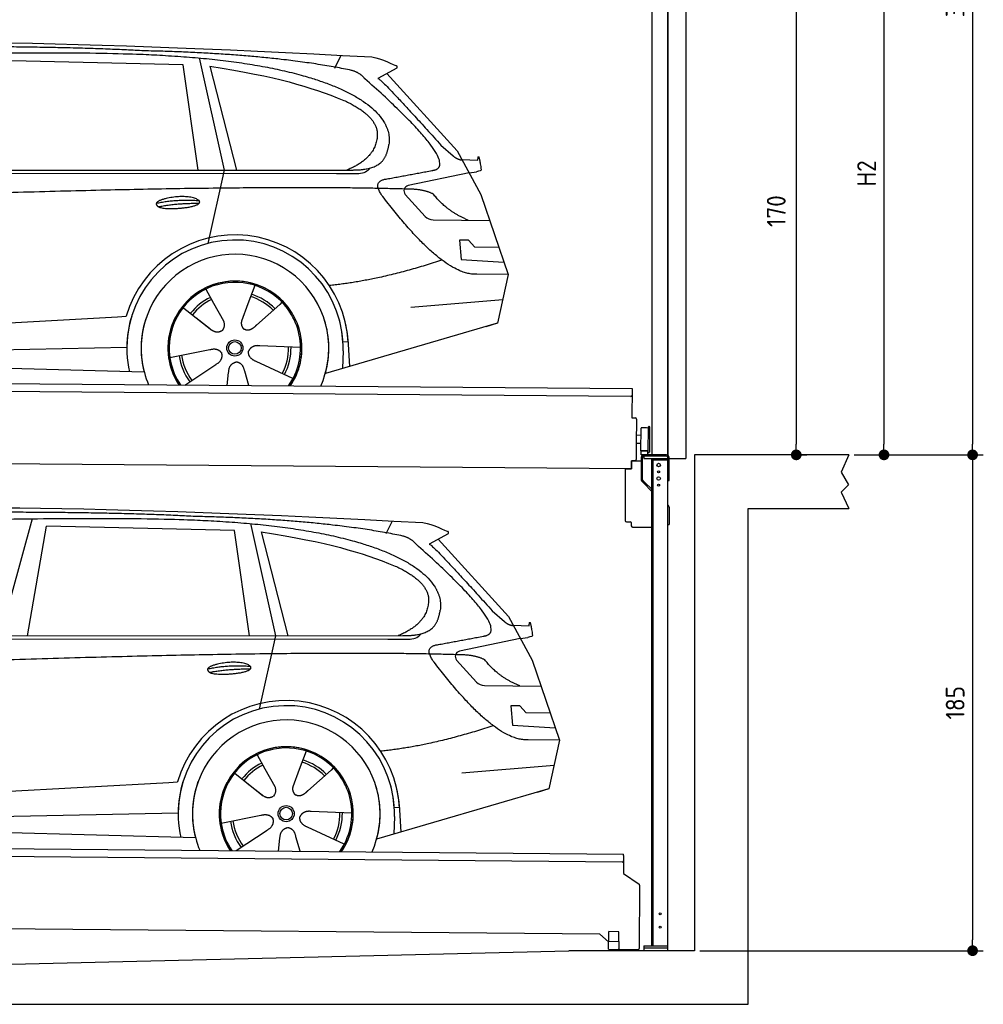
# Model space of a CAD drawing. Header units: millimetres. Extents: x -411 to 6777, y 0 to 6227.
# Tile 5 of 6: x 3183 to 6777, y 0 to 3674. Entities that reach past the tile are written whole.
import ezdxf

# ---------------------------------------------------------------- set-up
doc = ezdxf.new("R2010")
doc.units = ezdxf.units.MM
doc.layers.add('4', color=3, linetype='Continuous')
for name, color, linetype, lineweight in [('car', 10, 'Continuous', 25), ('Gebäude', 7, 'Continuous', 25), ('Plattform', 7, 'Continuous', 25), ('Ständer vorne', 7, 'Continuous', 25), ('Tor', 200, 'Continuous', 25)]:
    doc.layers.add(name, color=color, linetype=linetype, lineweight=lineweight)
doc.styles.get("Standard").update_dxf_attribs({"font": 'ISOCP.SHX'})
doc.dimstyles.new('GEN-ISO', dxfattribs={"dimscale": 20, "dimtxt": 3.5, "dimasz": 2, "dimexe": 2, "dimexo": 1, "dimgap": 1.5, "dimtad": 1, "dimdec": 1, "dimlfac": 0.1, "dimdsep": 46, "dimtxsty": 'STANDARD', "dimblk": 'PUNKT', "dimcen": 2, "dimclrd": 256, "dimclre": 256, "dimclrt": 2, "dimadec": 0, "dimazin": 0, "dimtp": 0.1, "dimtm": 0.1, "dimtfac": 0.71, "dimtdec": 1, "dimtmove": 2, "dimatfit": 3, "dimldrblk": 'PUNKT', "dimfxl": 2, "dimtolj": 1, "dimarcsym": 0})

# ---------------------------------------------------------------- blocks, each defined once
blk = doc.blocks.new('PUNKT')
at = {"layer": '4', "color": 0, "linetype": 'ByBlock'}
blk.add_line((-0.5, 0), (-1, 0), dxfattribs=at)
at = {"layer": '4', "color": 0, "linetype": 'ByBlock', "const_width": 0.5}
blk.add_lwpolyline([(-0.25, 0, 1), (0.25, 0, 1)], format="xyb", close=True, dxfattribs=at)
blk = doc.blocks.new('*D427')
at = {"layer": '4', "lineweight": -2, "transparency": 16777216}
for p, q in [((5720, 5450), (6776.9, 5450)), ((6736.9, 5410), (6736.9, 2090)), ((6295.4, 2050), (6776.9, 2050))]:
    blk.add_line(p, q, dxfattribs=at)
at = {"layer": 'Defpoints', "color": 0, "transparency": 16777216}
for p in [(5700, 5450), (6275.4, 2050), (6736.9, 2050)]:
    blk.add_point(p, dxfattribs=at)
at = {"layer": '4', "lineweight": -2, "transparency": 16777216, "xscale": 40, "yscale": 40, "zscale": 40}
for p, rotation in [((6736.9, 5450), 90), ((6736.9, 2050), 270)]:
    blk.add_blockref('PUNKT', p, dxfattribs=dict(at, rotation=rotation))
at = {"layer": '4', "color": 2, "transparency": 16777216, "insert": (6671.9, 3750), "char_height": 70, "attachment_point": 5, "rotation": 90}
blk.add_mtext('340', dxfattribs=at)
blk = doc.blocks.new('*D428')
at = {"layer": '4', "lineweight": -2, "transparency": 16777216}
for p, q in [((6295.4, 2050), (6776.9, 2050)), ((6736.9, 2010), (6736.9, 240)), ((5720, 200), (6776.9, 200))]:
    blk.add_line(p, q, dxfattribs=at)
at = {"layer": 'Defpoints', "color": 0, "transparency": 16777216}
for p in [(6275.4, 2050), (5700, 200), (6736.9, 200)]:
    blk.add_point(p, dxfattribs=at)
at = {"layer": '4', "lineweight": -2, "transparency": 16777216, "xscale": 40, "yscale": 40, "zscale": 40}
for p, rotation in [((6736.9, 2050), 90), ((6736.9, 200), 270)]:
    blk.add_blockref('PUNKT', p, dxfattribs=dict(at, rotation=rotation))
at = {"layer": '4', "color": 2, "transparency": 16777216, "insert": (6671.9, 1125), "char_height": 70, "attachment_point": 5, "rotation": 90}
blk.add_mtext('185', dxfattribs=at)
blk = doc.blocks.new('*D429')
at = {"layer": '4', "lineweight": -2, "transparency": 16777216}
for p, q in [((5920, 4150), (6446.5, 4150)), ((6406.5, 4110), (6406.5, 2090)), ((6295.4, 2050), (6446.5, 2050))]:
    blk.add_line(p, q, dxfattribs=at)
at = {"layer": 'Defpoints', "color": 0, "transparency": 16777216}
for p in [(5900, 4150), (6275.4, 2050), (6406.5, 2050)]:
    blk.add_point(p, dxfattribs=at)
at = {"layer": '4', "lineweight": -2, "transparency": 16777216, "xscale": 40, "yscale": 40, "zscale": 40}
for p, rotation in [((6406.5, 4150), 90), ((6406.5, 2050), 270)]:
    blk.add_blockref('PUNKT', p, dxfattribs=dict(at, rotation=rotation))
at = {"layer": '4', "color": 2, "transparency": 16777216, "insert": (6341.5, 3100), "char_height": 70, "attachment_point": 5, "rotation": 90}
blk.add_mtext('H2', dxfattribs=at)
blk = doc.blocks.new('*D431')
at = {"layer": '4', "lineweight": -2, "transparency": 16777216}
for p, q in [((5457.5, 3750), (6119.3, 3750)), ((6079.3, 3710), (6079.3, 2090)), ((6099.3, 2050), (6119.3, 2050))]:
    blk.add_line(p, q, dxfattribs=at)
at = {"layer": 'Defpoints', "color": 0, "transparency": 16777216}
for p in [(5437.5, 3750), (6079.3, 2050), (6079.3, 2050)]:
    blk.add_point(p, dxfattribs=at)
at = {"layer": '4', "lineweight": -2, "transparency": 16777216, "xscale": 40, "yscale": 40, "zscale": 40}
for p, rotation in [((6079.3, 3750), 90), ((6079.3, 2050), 270)]:
    blk.add_blockref('PUNKT', p, dxfattribs=dict(at, rotation=rotation))
at = {"layer": '4', "color": 2, "transparency": 16777216, "insert": (6004.7, 2959.2), "char_height": 70, "attachment_point": 5, "rotation": 90}
blk.add_mtext('170', dxfattribs=at)
blk = doc.blocks.new('UG Plattfrom Gl550')
at = {"layer": 'Plattform'}
for p, q in [((498.3, 603.8), (5435.1, 560.7)), ((5429.8, 530.7), (503, 573.7)), ((5435, 554.7), (5434.9, 535.7)), ((5435, 554.7), (5435.1, 560.7)), ((5434.9, 535.7), (5434.5, 488.2)), ((5434.5, 488.2), (5492.9, 448.7)), ((5495.1, 444.5), (5493, 208.2)), ((5347, 261.5), (621.4, 302.7)), ((5378.7, 233.7), (5347, 261.5)), ((5379.7, 235.2), (5380.1, 271.2)), ((5418.1, 270.8), (5380.1, 271.2)), ((5417.7, 234.8), (5418.1, 270.8)), ((5378.5, 205.2), (5378.7, 235.2)), ((5378.7, 235.2), (5418.7, 234.8)), ((5418.5, 204.8), (5418.7, 234.8)), ((5378.5, 205.2), (5418.5, 204.8)), ((5488, 203.2), (5414.8, 203.9))]:
    blk.add_line(p, q, dxfattribs=at)
for centre, radius, start, end in [((5429.9, 535.7), 5, 269.5, 359.5), ((5490.1, 444.5), 5, 359.5, 55.9134), ((5425.8, 243.8), 12, 227.6897, 228.0904), ((5414.9, 208.9), 5, 232.6301, 269.5), ((5488, 208.2), 5, 269.5, 359.5)]:
    blk.add_arc(centre, radius, start, end, dxfattribs=at)
blk = doc.blocks.new('Palette EG Gl550')
at = {"layer": 'Plattform'}
for p, q in [((429.5, 2337), (5467.3, 2298)), ((5462.1, 2268), (434.2, 2307)), ((5467.3, 2298), (5466.5, 2188)), ((5466.5, 2188), (5478.5, 2187.9)), ((5483.4, 2182.8), (5482.7, 2092.8)), ((5499.6, 2065.6), (5500.2, 2149.8)), ((5527.5, 2060.5), (5528.3, 2154.5)), ((5532.3, 2154.5), (5531.5, 2060.5)), ((5501.1, 2122.8), (5484.1, 2123)), ((5482.7, 2092.8), (5482.3, 2032.9)), ((5499.8, 2092.7), (5482.7, 2092.8)), ((5525.9, 2065), (5500.9, 2065)), ((5500.9, 2050), (5500.9, 2065)), ((5512.9, 2065), (5500.9, 2065)), ((5500.9, 2050), (5500.9, 2065)), ((5525.9, 2050), (5525.9, 2065)), ((5525.9, 2050), (5525.9, 2065)), ((5465, 1998), (341.7, 2037.7)), ((5465.2, 2028), (5465, 1998)), ((5465.2, 2028), (5477.2, 2027.9)), ((5477.2, 2027.9), (5465.2, 2028)), ((5500.9, 2050), (5525.9, 2050)), ((5525.9, 2050), (5500.9, 2050))]:
    blk.add_line(p, q, dxfattribs=at)
for centre, radius, start, end in [((5462.1, 2273), 5, 268.5823, 358.5607), ((5478.4, 2182.9), 5, 359.556, 89.556), ((5500.6, 2149.8), 0.4, 91.7323, 179.3444), ((5511.7, 1823.6), 326.8, 87.1739, 91.9438), ((5527.8, 2150.4), 0.4, 266.9623, 359.3444), ((5530.3, 2154.5), 2, 359.3444, 179.3444), ((5500, 2065.6), 0.4, 179.3444, 266.9565), ((5519.7, 2949.4), 884.4, 268.7196, 270.4008), ((5491.8, 3153.4), 1088.9, 271.795, 271.861), ((5527.2, 2064.6), 0.4, 359.556, 91.938), ((5529.5, 2060.5), 2, 179.3444, 359.3444), ((5477.3, 2032.9), 5, 269.556, 359.556)]:
    blk.add_arc(centre, radius, start, end, dxfattribs=at)
blk = doc.blocks.new('Car_EG')
at = {"layer": 'car'}
for p, q in [((15029.4, 3345.8), (15122.2, 2927.5)), ((15534.4, 3308.4), (15558.6, 3355.7)), ((14969.1, 3319.9), (14267.5, 3336.2)), ((15025, 2927.5), (14969.1, 3319.9)), ((15068.7, 3314.8), (15168.2, 2927.6)), ((15765.9, 3307.7), (15695.5, 3269.2)), ((15728.9, 3287.4), (15990.6, 2999.1)), ((15930.5, 3020.7), (15975.7, 2980.5)), ((15990.6, 2999.1), (16079.7, 2836.1)), ((16008.2, 2966.9), (16068.4, 2964.3)), ((12897.8, 2917.5), (15541.1, 2914.3)), ((12944.7, 2926.4), (15596.7, 2927.8)), ((15122.2, 2927.5), (15061.3, 2653.9)), ((15541.1, 2914.3), (15624, 2915)), ((16035.2, 2917.6), (15808.3, 2869.7)), ((16035.2, 2917.6), (16062.9, 2921.3)), ((15797.7, 2836.7), (15872, 2754.8)), ((16079.7, 2836.1), (16181.4, 2537.5)), ((15901.1, 2741.7), (16112.8, 2739)), ((16032.9, 2665.7), (16000.2, 2665.9)), ((16000.2, 2665.9), (16006.4, 2594.4)), ((16056.4, 2639.6), (16032.9, 2665.7)), ((16146.9, 2638.8), (16056.4, 2639.6)), ((16006.4, 2594.4), (16165.4, 2584.4)), ((16181.4, 2537.5), (16064.5, 2539)), ((16181.4, 2537.5), (16141.8, 2355.9)), ((15053.7, 2483.6), (15082.8, 2431.2)), ((15236, 2497.3), (15210.5, 2428.7)), ((15081.5, 2433.6), (15082.8, 2431.2)), ((15082.8, 2431.2), (15119.4, 2365)), ((15210.5, 2428.7), (15186.6, 2364)), ((15329.7, 2426.3), (15242.2, 2348.9)), ((15337.5, 2434.7), (15329.7, 2426.3)), ((15817.7, 2416.5), (16161.1, 2444.3)), ((14965.9, 2417.9), (15076.6, 2330.2)), ((12854.2, 2278.1), (14724.2, 2380.2)), ((14724.2, 2380.2), (14756.7, 2382)), ((15016, 2378), (15067.3, 2337.4)), ((16137.1, 2354.6), (15499.4, 2169)), ((16141.8, 2355.9), (16098, 2343.2)), ((15584.4, 2286.3), (15565.1, 2285.3)), ((15583.7, 2298.3), (15589.4, 2195.2)), ((12873.5, 2226), (14759.4, 2267.4)), ((14919.4, 2228.8), (15068.1, 2257.7)), ((15406.9, 2265.5), (15255.6, 2271.9)), ((15565.6, 2252.8), (15563.9, 2187.8)), ((12775, 2228.6), (14823.6, 2175.2)), ((15378.7, 2149.6), (15241.4, 2213.6)), ((14975.7, 2125.7), (15090.8, 2202.2)), ((15132.8, 2124.3), (15138.7, 2172.7)), ((15213.5, 2123.6), (15198.5, 2177.2))]:
    blk.add_line(p, q, dxfattribs=at)
for radius in [30.1, 23.6]:
    blk.add_circle((15161.9, 2263.8), radius, dxfattribs=at)
for centre, radius, start, end in [((15812.5, 2850.2), 20, 101.911, 222.2225), ((15901.6, 2781.7), 40, 222.2225, 269.2614), ((15162.3, 2263.3), 422.7, 3.1257, 163.6879), ((15162.3, 2263.3), 403.4, 3.1257, 179.4216), ((15162.3, 2263.3), 350, 344.3697, 194.5808), ((15162.3, 2263.3), 250, 325.66, 212.9259), ((15162.3, 2263.3), 250, 325.66, 212.9259), ((15161.9, 2263.8), 245, 41.4393, 188.2101), ((15162.3, 2263.3), 250, 40.5532, 137.1602), ((15161.9, 2263.8), 209.6, 44.3713, 72.8747), ((15161.9, 2263.8), 209.6, 115.7372, 141.8665), ((15161.9, 2263.8), 200.6, 115.5904, 141.8784), ((15161.9, 2263.8), 200.6, 44.5019, 73.0215), ((15161.9, 2263.8), 245, 0.4019, 44.2101), ((15162.3, 2263.3), 422.7, 163.4862, 163.6879), ((15162.3, 2263.3), 403.4, 162.7346, 179.4216), ((15162.3, 2263.3), 350, 160.1996, 194.5808), ((15162.3, 2263.3), 250, 152.2768, 213.34), ((15161.9, 2263.8), 245, 151.8272, 188.2101), ((15162.3, 2263.3), 350, 344.3697, 17.4023), ((15162.3, 2263.3), 403.4, 3.1257, 14.8673), ((15162.3, 2263.3), 422.7, 3.1257, 14.1157), ((15162.3, 2263.3), 403.4, 172.558, 192.5899), ((15162.3, 2263.3), 350, 171.6006, 202.9387), ((15162.3, 2263.3), 250, 168.6947, 213.34), ((15161.9, 2263.8), 245, 168.6088, 214.2758), ((15161.9, 2263.8), 245, 324.7242, 8.993), ((15162.3, 2263.3), 250, 325.66, 8.9072), ((15162.3, 2263.3), 350, 336.0613, 6.0012), ((15162.3, 2263.3), 403.4, 358.5068, 5.0439), ((15162.3, 2263.3), 422.7, 3.1257, 3.2156), ((15161.9, 2263.8), 200.6, 331.5904, 1.0215), ((15161.9, 2263.8), 209.6, 331.7372, 0.8747), ((15161.9, 2263.8), 209.6, 187.7372, 216.8747), ((15161.9, 2263.8), 200.6, 187.5904, 217.0215)]:
    blk.add_arc(centre, radius, start, end, dxfattribs=at)
for points, degree in [([(13327.6, 3364.8), (13615.2, 3426.4), (14500.3, 3413.1), (15672.2, 3349.8)], 3), ([(14822.5, 3372.5), (14474.3, 3391.9), (13858.3, 3387.2)], 2), ([(15597.4, 3299.5), (15296.8, 3362.1), (14822.5, 3372.5)], 2), ([(15672.2, 3349.8), (15719, 3340.4), (15727.9, 3332.1), (15765.2, 3316.3)], 3), ([(15068.7, 3314.8), (15322.7, 3275.9), (15435.9, 3240.1), (15568.8, 3187.5)], 3), ([(15765.9, 3307.7), (15767.6, 3309.3), (15768.3, 3312.3), (15767.7, 3315.2), (15765.2, 3316.3)], 4), ([(15646.8, 3268.6), (15628.9, 3290.5), (15597.4, 3299.5)], 2), ([(15695.5, 3269.2), (15703.3, 3273.4), (15930.5, 3020.7)], 2), ([(15908.6, 2928.2), (15998, 2956.3), (15646.8, 3268.6)], 2), ([(15568.8, 3187.5), (15682.9, 3135.5), (15693, 3070.3)], 2), ([(15693, 3070.3), (15697.8, 2975.8), (15580, 2927.8)], 2), ([(15596.7, 2927.8), (15646.8, 2927.8), (15719.8, 2932.5), (15727.9, 2979.3), (15736.6, 3022.4)], 4), ([(15975.7, 2980.5), (15984, 2973.1), (15997.2, 2965.4), (16006.3, 2965.4), (16008.2, 2966.9)], 4), ([(16068.4, 2964.3), (16070, 3003.2), (16080.6, 2928.9)], 2), ([(15695.5, 2947.4), (15695.5, 2947.5), (15695.6, 2947.5), (15695.7, 2947.5)], 3), ([(15624, 2915), (15643.3, 2915.6), (15658.1, 2924.6), (15665.4, 2934.8)], 3), ([(16080.6, 2928.9), (16080.8, 2925.2), (16075.3, 2923.5), (16062.9, 2921.3)], 3), ([(15713.5, 2829.3), (15669.7, 2888), (15729.7, 2894.6)], 2), ([(15815.3, 2856.1), (14938.9, 2884.5), (12505.7, 2772.3)], 2), ([(16064.5, 2539), (15938.7, 2531.9), (15713.5, 2829.3)], 2), ([(15903, 2837.7), (15865.7, 2856.1), (15815.3, 2856.1)], 2), ([(16033.6, 2740), (15948.2, 2775.9), (15903, 2837.7)], 2), ([(14869.4, 2804), (14945, 2820.2), (15028.4, 2813.7)], 2), ([(14876.4, 2791.1), (14950.6, 2805), (15028.5, 2803.6)], 2), ([(15933, 2591.6), (15707.7, 2516.2), (15514.7, 2496.8)], 2), ([(15067.5, 2337.4), (15090.8, 2315.5), (15114.1, 2328.9)], 2), ([(15068.1, 2257.7), (15098.8, 2266.5), (15113.4, 2243.9)], 2), ([(15090.8, 2202.2), (15118.9, 2217.6), (15113.4, 2243.9)], 2), ([(15241.4, 2213.6), (15211.4, 2224.6), (15212.9, 2251.4)], 2), ([(15255.6, 2271.9), (15223.9, 2275.9), (15212.9, 2251.4)], 2), ([(15138.7, 2172.7), (15139.9, 2204.6), (15165.9, 2211.5)], 2), ([(15198.5, 2177.2), (15192.6, 2208.6), (15165.9, 2211.5)], 2)]:
    blk.add_open_spline(points, degree=degree, dxfattribs=at)
for points, degree, knots in [([(13497.2, 3351), (13523.8, 3353.1), (13663.2, 3354.9), (14684.6, 3375.1), (15304.9, 3368.7), (15760.3, 3196), (15736.6, 3022.4)], 4, [0.0821318, 0.0821318, 0.0821318, 0.0821318, 0.0821318, 0.258851, 0.508851, 1, 1, 1, 1, 1]), ([(15729.7, 2894.6), (15896.6, 2925.7), (15899.4, 2926.3), (15907.7, 2928.1), (15908.6, 2928.2)], 1, [0.1611508, 0.1611508, 1, 1.0196119, 1.078724, 1.0847856, 1.0847856]), ([(14876.4, 2791.1), (14853, 2807.7), (14898.6, 2823), (14981.4, 2842.4), (15074.1, 2808.5), (15011.9, 2785.3), (14902.8, 2779), (14881.3, 2788), (14876.4, 2791.1)], 5, [0, 0, 0, 0, 0, 0, 0.300106, 0.500106, 0.700106, 1, 1, 1, 1, 1, 1]), ([(15119.4, 2365), (15121, 2360.9), (15122, 2356.9), (15122.3, 2353), (15122.9, 2344.4), (15120.2, 2336.4), (15114.1, 2328.9)], 3, [0.2167758, 0.2167758, 0.2167758, 0.2167758, 0.4600873, 0.4600873, 0.4600873, 1, 1, 1, 1]), ([(15186.6, 2364), (15186, 2360.9), (15185.7, 2357.9), (15185.8, 2355), (15186.2, 2352.1), (15186.9, 2346.4), (15188.9, 2341), (15192.5, 2336.5), (15197.4, 2333.5)], 4, [0.3191838, 0.3191838, 0.3191838, 0.3191838, 0.3191838, 0.5438253, 0.5438253, 0.5438253, 0.5438253, 1, 1, 1, 1, 1]), ([(15242.2, 2348.9), (15242.2, 2348.9), (15242.2, 2348.9), (15242.2, 2348.9), (15242.2, 2348.9), (15233.1, 2339.2), (15222.4, 2329.3), (15208.1, 2326.9), (15197.4, 2333.5)], 4, [-0.000003, -0.000003, -0.000003, -0.000003, -0.000003, 0, 0, 0, 0, 1, 1, 1, 1, 1])]:
    blk.add_open_spline(points, degree=degree, knots=knots, dxfattribs=at)
blk = doc.blocks.new('Car_147')
at = {"layer": 'car'}
for p, q in [((3229.2, 1811.5), (3109.9, 1374.6)), ((4549.3, 1756), (4573.5, 1803.3)), ((3211.6, 1374.7), (3282.4, 1783.8)), ((3983.9, 1767.5), (3282.4, 1783.8)), ((4039.9, 1375.1), (3983.9, 1767.5)), ((4044.3, 1793.4), (4137.1, 1375.1)), ((4083.5, 1762.4), (4183.1, 1375.2)), ((4780.8, 1755.3), (4710.3, 1716.8)), ((4743.8, 1735), (5005.5, 1446.7)), ((4945.4, 1468.3), (4990.6, 1428.1)), ((5005.5, 1446.7), (5094.6, 1283.7)), ((5023.1, 1414.5), (5083.3, 1411.9)), ((1912.6, 1365.1), (4556, 1361.9)), ((1959.6, 1374), (4611.6, 1375.4)), ((4137.1, 1375.1), (4076.2, 1101.5)), ((4556, 1361.9), (4638.8, 1362.6)), ((5050.1, 1365.2), (4823.2, 1317.3)), ((5050.1, 1365.2), (5077.8, 1369)), ((4812.5, 1284.3), (4886.8, 1202.4)), ((5094.6, 1283.7), (5196.3, 985.1)), ((4915.9, 1189.3), (5127.7, 1186.6)), ((5047.7, 1113.3), (5015.1, 1113.6)), ((5015.1, 1113.6), (5021.3, 1042)), ((5071.3, 1087.2), (5047.7, 1113.3)), ((5161.8, 1086.4), (5071.3, 1087.2)), ((5021.3, 1042), (5180.3, 1032)), ((5196.3, 985.1), (5079.4, 986.6)), ((5196.3, 985.1), (5156.7, 803.5)), ((4068.6, 931.2), (4097.7, 878.8)), ((4250.9, 945), (4225.3, 876.3)), ((4352.4, 882.3), (4344.6, 873.9)), ((4832.5, 864.1), (5175.9, 891.9)), ((3980.8, 865.5), (4091.4, 777.8)), ((4096.4, 881.2), (4097.7, 878.8)), ((4097.7, 878.8), (4134.2, 812.6)), ((4225.3, 876.3), (4201.5, 811.7)), ((4344.6, 873.9), (4257.1, 796.5)), ((1869, 725.7), (3739, 827.8)), ((3739, 827.8), (3771.5, 829.6)), ((4030.9, 825.6), (4082.1, 785)), ((5152, 802.2), (4514.3, 616.6)), ((5156.7, 803.5), (5112.9, 790.8)), ((4598.6, 746), (4604.3, 642.8)), ((1888.4, 673.6), (3774.2, 715)), ((3934.3, 676.4), (4082.9, 705.4)), ((4421.8, 713.1), (4270.5, 719.5)), ((4580.5, 700.4), (4578.8, 635.4)), ((4599.3, 733.9), (4580, 732.9)), ((1789.9, 676.2), (3838.5, 622.8)), ((3990.6, 573.3), (4105.7, 649.8)), ((4228.4, 571.2), (4213.4, 624.8)), ((4393.5, 597.2), (4256.3, 661.2)), ((4147.6, 571.9), (4153.6, 620.3))]:
    blk.add_line(p, q, dxfattribs=at)
for radius in [30.1, 23.6]:
    blk.add_circle((4176.8, 711.4), radius, dxfattribs=at)
for centre, radius, start, end in [((4827.3, 1297.8), 20, 101.911, 222.2225), ((4916.5, 1229.3), 40, 222.2225, 269.2614), ((4177.2, 710.9), 422.7, 3.1257, 163.6879), ((4177.2, 710.9), 403.4, 3.1257, 179.4216), ((4177.2, 710.9), 350, 344.3697, 194.5808), ((4177.2, 710.9), 250, 325.66, 212.9259), ((4177.2, 710.9), 250, 325.66, 212.9259), ((4176.8, 711.4), 245, 41.4393, 188.2101), ((4177.2, 710.9), 250, 40.5532, 137.1602), ((4176.8, 711.4), 209.6, 115.7372, 141.8665), ((4176.8, 711.4), 200.6, 115.5904, 141.8784), ((4176.8, 711.4), 200.6, 44.5019, 73.0215), ((4176.8, 711.4), 209.6, 44.3713, 72.8747), ((4176.8, 711.4), 245, 0.4019, 44.2101), ((4177.2, 710.9), 422.7, 163.4862, 163.6879), ((4177.2, 710.9), 403.4, 162.7346, 179.4216), ((4177.2, 710.9), 350, 160.1996, 194.5808), ((4177.2, 710.9), 250, 152.2768, 213.34), ((4176.8, 711.4), 245, 151.8272, 188.2101), ((4177.2, 710.9), 350, 344.3697, 17.4023), ((4177.2, 710.9), 403.4, 3.1257, 14.8673), ((4177.2, 710.9), 422.7, 3.1257, 14.1157), ((4177.2, 710.9), 403.4, 172.558, 192.5899), ((4177.2, 710.9), 350, 171.6006, 202.9387), ((4177.2, 710.9), 250, 168.6947, 213.34), ((4176.8, 711.4), 245, 168.6088, 214.2758), ((4176.8, 711.4), 245, 324.7242, 8.993), ((4177.2, 710.9), 250, 325.66, 8.9072), ((4177.2, 710.9), 350, 336.0613, 6.0012), ((4177.2, 710.9), 403.4, 358.5068, 5.0439), ((4176.8, 711.4), 200.6, 331.5904, 1.0215), ((4176.8, 711.4), 209.6, 331.7372, 0.8747), ((4177.2, 710.9), 422.7, 3.1257, 3.2156), ((4176.8, 711.4), 209.6, 187.7372, 216.8747), ((4176.8, 711.4), 200.6, 187.5904, 217.0215)]:
    blk.add_arc(centre, radius, start, end, dxfattribs=at)
for points, degree in [([(2342.5, 1812.4), (2630.1, 1874), (3515.1, 1860.7), (4687.1, 1797.4)], 3), ([(3837.4, 1820.1), (3489.2, 1839.5), (2873.2, 1834.8)], 2), ([(4612.3, 1747.1), (4311.7, 1809.7), (3837.4, 1820.1)], 2), ([(4687.1, 1797.4), (4733.9, 1788), (4742.7, 1779.7), (4780.1, 1763.9)], 3), ([(4780.8, 1755.3), (4782.4, 1756.9), (4783.1, 1760), (4782.6, 1762.8), (4780.1, 1763.9)], 4), ([(4083.5, 1762.4), (4337.6, 1723.5), (4450.8, 1687.8), (4583.6, 1635.1)], 3), ([(4661.7, 1716.2), (4643.8, 1738.1), (4612.3, 1747.1)], 2), ([(4923.5, 1375.9), (5012.9, 1403.9), (4661.7, 1716.2)], 2), ([(4710.3, 1716.8), (4718.2, 1721), (4945.4, 1468.3)], 2), ([(4583.6, 1635.1), (4697.7, 1583.1), (4707.9, 1517.9)], 2), ([(4707.9, 1517.9), (4712.6, 1423.4), (4594.9, 1375.4)], 2), ([(4611.6, 1375.4), (4661.6, 1375.4), (4734.7, 1380.1), (4742.8, 1426.9), (4751.5, 1470)], 4), ([(4990.6, 1428.1), (4998.8, 1420.7), (5012.1, 1413), (5021.2, 1413), (5023.1, 1414.5)], 4), ([(5083.3, 1411.9), (5084.8, 1450.8), (5095.5, 1376.5)], 2), ([(4638.8, 1362.6), (4658.1, 1363.2), (4672.9, 1372.2), (4680.2, 1382.4)], 3), ([(4710.3, 1395), (4710.4, 1395.1), (4710.5, 1395.1), (4710.6, 1395.1)], 3), ([(5095.5, 1376.5), (5095.7, 1372.8), (5090.2, 1371.1), (5077.8, 1368.9)], 3), ([(4728.4, 1276.9), (4684.6, 1335.6), (4744.6, 1342.2)], 2), ([(4830.2, 1303.7), (3953.8, 1332.1), (1520.6, 1219.9)], 2), ([(4917.9, 1285.3), (4880.6, 1303.7), (4830.2, 1303.7)], 2), ([(3884.3, 1251.6), (3959.8, 1267.8), (4043.3, 1261.3)], 2), ([(3891.3, 1238.7), (3965.5, 1252.6), (4043.4, 1251.2)], 2), ([(5079.4, 986.6), (4953.6, 979.5), (4728.4, 1276.9)], 2), ([(5048.4, 1187.6), (4963.1, 1223.5), (4917.9, 1285.3)], 2), ([(4947.9, 1039.2), (4722.5, 963.8), (4529.6, 944.4)], 2), ([(4082.4, 785), (4105.7, 763.1), (4129, 776.5)], 2), ([(4082.9, 705.4), (4113.7, 714.1), (4128.3, 691.5)], 2), ([(4256.3, 661.2), (4226.3, 672.2), (4227.8, 699)], 2), ([(4270.5, 719.5), (4238.8, 723.5), (4227.8, 699)], 2), ([(4105.7, 649.8), (4133.7, 665.2), (4128.3, 691.5)], 2), ([(4153.6, 620.3), (4154.8, 652.2), (4180.7, 659.1)], 2), ([(4213.4, 624.8), (4207.4, 656.2), (4180.7, 659.1)], 2)]:
    blk.add_open_spline(points, degree=degree, dxfattribs=at)
for points, degree, knots in [([(2512.1, 1798.7), (2538.6, 1800.7), (2678.1, 1802.6), (3699.5, 1822.7), (4319.8, 1816.3), (4775.2, 1643.7), (4751.5, 1470)], 4, [0.0821318, 0.0821318, 0.0821318, 0.0821318, 0.0821318, 0.258851, 0.508851, 1, 1, 1, 1, 1]), ([(4744.6, 1342.2), (4911.5, 1373.3), (4914.3, 1373.9), (4922.6, 1375.7), (4923.5, 1375.9)], 1, [0.1611508, 0.1611508, 1, 1.0196119, 1.078724, 1.0847856, 1.0847856]), ([(3891.3, 1238.7), (3867.9, 1255.3), (3913.5, 1270.6), (3996.3, 1290), (4089, 1256.1), (4026.8, 1232.9), (3917.6, 1226.7), (3896.2, 1235.7), (3891.3, 1238.7)], 5, [0, 0, 0, 0, 0, 0, 0.300106, 0.500106, 0.700106, 1, 1, 1, 1, 1, 1]), ([(4134.2, 812.6), (4135.9, 808.5), (4136.9, 804.5), (4137.2, 800.6), (4137.8, 792), (4135.1, 784), (4129, 776.5)], 3, [0.2167758, 0.2167758, 0.2167758, 0.2167758, 0.4600873, 0.4600873, 0.4600873, 1, 1, 1, 1]), ([(4201.5, 811.7), (4200.9, 808.5), (4200.6, 805.5), (4200.7, 802.6), (4201, 799.8), (4201.8, 794), (4203.8, 788.7), (4207.4, 784.1), (4212.3, 781.1)], 4, [0.3191838, 0.3191838, 0.3191838, 0.3191838, 0.3191838, 0.5438253, 0.5438253, 0.5438253, 0.5438253, 1, 1, 1, 1, 1]), ([(4257.1, 796.5), (4257.1, 796.5), (4257.1, 796.5), (4257.1, 796.5), (4257.1, 796.5), (4248, 786.8), (4237.3, 776.9), (4223, 774.5), (4212.3, 781.1)], 4, [-0.000003, -0.000003, -0.000003, -0.000003, -0.000003, 0, 0, 0, 0, 1, 1, 1, 1, 1])]:
    blk.add_open_spline(points, degree=degree, knots=knots, dxfattribs=at)
blk = doc.blocks.new('Ständer_vorne_GT185')
at = {"layer": 'Ständer vorne'}
for p, q in [((5465, 1998), (5465.2, 2028)), ((5465.2, 2028), (5501, 2027.7)), ((5501, 2040), (5501, 1957.2)), ((5506.1, 1957.2), (5506.1, 2040)), ((5595, 2050), (5511, 2050)), ((5511, 2045), (5511, 2037)), ((5511, 2037), (5600, 2037)), ((5595.1, 2045), (5511.1, 2045)), ((5540, 218), (5540, 2037)), ((5540, 2032), (5600, 2032)), ((5545, 218), (5545, 2032)), ((5600, 200), (5600, 2040)), ((5605, 1954), (5605, 2040)), ((5441, 1998.2), (5441, 1805)), ((5441, 1998.2), (5465, 1998)), ((5510.3, 1943.9), (5504.1, 1950)), ((5507.6, 1953.7), (5512.7, 1948.6)), ((5512.7, 1948.6), (5540, 1921.8)), ((5600, 1954), (5605, 1954)), ((5510.3, 1943.9), (5539.8, 1915)), ((5600, 1864), (5602, 1862.1)), ((5605, 1854.9), (5605, 1790)), ((5446, 1800), (5461.5, 1800)), ((5464, 1797.5), (5464, 1785)), ((5469, 1780), (5540, 1780)), ((5600, 1790), (5605, 1790)), ((5511, 218), (5600, 218)), ((5511, 218), (5511, 200)), ((5600, 210), (5511, 210)), ((5600, 200), (5511, 200))]:
    blk.add_line(p, q, dxfattribs=at)
for centre, radius in [((5566, 2012), 6.5), ((5566, 1987), 3.7), ((5566, 1962), 6.5), ((5566, 1937), 3.7), ((5571.4, 338), 3.7), ((5571.4, 288), 3.7)]:
    blk.add_circle(centre, radius, dxfattribs=at)
for centre, radius, start, end in [((5511.1, 2039.9), 10.1, 90.1445, 179.6512), ((5511.1, 2040), 5, 90, 180), ((5595, 2040), 10, 0, 90), ((5595, 2040), 5, 0, 90), ((5511.1, 1957.2), 10.1, 180, 225.5525), ((5511.1, 1957.2), 5, 179.6711, 225.5525), ((5595, 1854.9), 10, 0, 45.8814), ((5446, 1805), 5, 180, 270), ((5461.5, 1797.5), 2.5, 0, 90), ((5469, 1785), 5, 180, 270)]:
    blk.add_arc(centre, radius, start, end, dxfattribs=at)
blk = doc.blocks.new('Tor 335 bis 365 Gebäude')
at = {"layer": 'Tor'}
for p, q in [((5465.6, 5064.5), (5465.6, 5363)), ((5465.6, 5363), (5668, 5363)), ((5668, 4757.1), (5668, 5363)), ((5557, 5064.5), (5465.6, 5064.5)), ((5557, 5064.5), (5557, 4763)), ((5562, 4757.1), (5600, 4757.1)), ((5600, 4757.1), (5600, 4757)), ((5668, 4757), (5668, 4757.1)), ((5600, 2037), (5668, 2037))]:
    blk.add_line(p, q, dxfattribs=at)
at = {"layer": 'Tor', "lineweight": 25}
blk.add_line((5600, 4757.1), (5600, 2037), dxfattribs=at)
at = {"layer": 'Tor'}
blk.add_lwpolyline([(5668, 4757.1), (5668, 2037)], dxfattribs=at)
blk.add_arc((5563, 4763), 6, 180, 260.4059, dxfattribs=at)
blk = doc.blocks.new('Ständer vorne ab 340')
at = {"layer": 'Ständer vorne'}
for p, q in [((5240, 5182), (5240, 4882)), ((5490, 5182), (5240, 5182)), ((5490, 5162), (5490, 5182)), ((5540, 5162), (5490, 5162)), ((5540, 4932), (5540, 5162)), ((5540.2, 5062), (5539.8, 5062)), ((5540, 5062), (5540, 2050)), ((5600, 5062), (5540, 5062)), ((5600, 2048.7), (5600, 5062)), ((5490, 4882), (5490, 4932)), ((5490, 4932), (5540, 4932)), ((5240, 4882), (5490, 4882)), ((5540, 4777.4), (5540, 4778.4)), ((5511.2, 2045), (5511.2, 2037)), ((5595.1, 2045), (5511.2, 2045)), ((5511.2, 2037), (5600, 2037)), ((5600, 2037), (5600, 2040))]:
    blk.add_line(p, q, dxfattribs=at)
blk = doc.blocks.new('Gebäude_340_GT185')
at = {"layer": 'Gebäude'}
for p, q in [((6275.4, 2050), (5700, 2050)), ((5700, 2050), (5700, 200)), ((6275.4, 2050), (6246.4, 1985.9)), ((6246.4, 1985.9), (6274.3, 1938)), ((6274.3, 1938), (6246.4, 1911)), ((6246.4, 1911), (6275.4, 1850)), ((5900, 0), (5900, 1850)), ((5900, 1850), (6275.4, 1850)), ((3000, 146.1), (5231.6, 200)), ((5700, 200), (5231.6, 200)), ((0, 0), (5900, 0))]:
    blk.add_line(p, q, dxfattribs=at)

msp = doc.modelspace()

# ---------------------------------------------------------------- block references
for name, p in [('Gebäude_340_GT185', (0, 0)), ('Car_EG', (-11176.48, 184.91)), ('Ständer_vorne_GT185', (0, 0)), ('Car_147', (0, 0))]:
    msp.add_blockref(name, p)
at = {"layer": 'Plattform'}
for name in ['Palette EG Gl550', 'UG Plattfrom Gl550']:
    msp.add_blockref(name, (0, 0), dxfattribs=at)
at = {"layer": 'Ständer vorne'}
msp.add_blockref('Ständer vorne ab 340', (0, 0), dxfattribs=at)
at = {"layer": 'Tor'}
msp.add_blockref('Tor 335 bis 365 Gebäude', (0, 0), dxfattribs=at)

# ---------------------------------------------------------------- dimensions: what is measured, and where the dimension line sits
at = {"layer": '4'}
for base, p1, p2, override, picture, middle in [((6736.86, 2050), (5700, 5450), (6275.45, 2050), {"dimdec": 0, "dimtdec": 3, "dimtolj": 0}, '*D427', (6671.86, 3750)), ((6736.86, 200), (6275.45, 2050), (5700, 200), {"dimtdec": 3, "dimtolj": 0}, '*D428', (6671.86, 1125))]:
    dim = msp.add_linear_dim(base=base, p1=p1, p2=p2, angle=90, dimstyle='GEN-ISO', override=override, dxfattribs=at)
    dim.commit()
    dim.dimension.update_dxf_attribs({"geometry": picture, "text_midpoint": middle})
dim = msp.add_linear_dim(base=(6406.55, 2050), p1=(5900, 4150), p2=(6275.45, 2050), angle=90, text='H2', dimstyle='GEN-ISO', override={"dimdec": 0, "dimtdec": 3, "dimtolj": 0}, dxfattribs=at)
dim.commit()
dim.dimension.update_dxf_attribs({"geometry": '*D429', "text_midpoint": (6341.54, 3100)})
dim = msp.add_linear_dim(base=(6079.31, 2050), p1=(5437.5, 3749.97), p2=(6079.31, 2050), angle=90, dimstyle='GEN-ISO', override={"dimtdec": 3, "dimtolj": 0}, dxfattribs=at)
dim.commit()
dim.dimension.update_dxf_attribs({"geometry": '*D431', "text_midpoint": (6004.71, 2959.23), "dimtype": 160})

doc.saveas('drawing.dxf')
